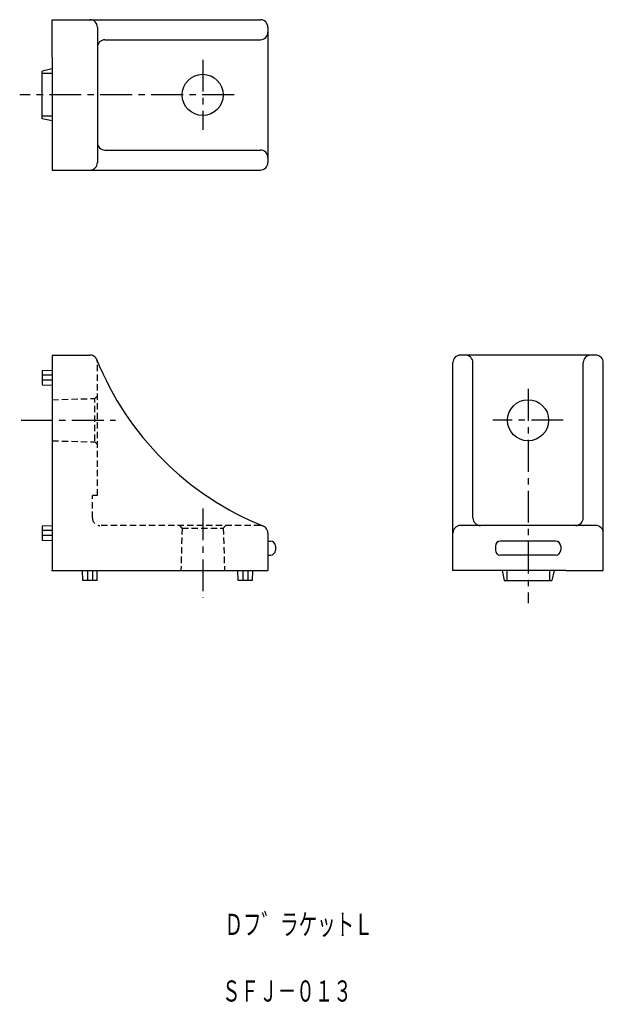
# Model space of a CAD drawing. Extents: x 90 to 207, y 8 to 204.
import ezdxf

# ---------------------------------------------------------------- set-up
doc = ezdxf.new("R2010")
doc.units = 0
doc.header["$PDSIZE"] = -1
doc.linetypes.add('CENTER', pattern=[10.16, 6.35, -1.27, 1.27, -1.27])
doc.linetypes.add('HIDDEN', pattern=[1.905, 1.27, -0.635])
doc.layers.get('0').update_dxf_attribs({"linetype": 'CONTINUOUS'})
doc.styles.get("Standard").update_dxf_attribs({"font": 'txt', "bigfont": 'bigfont'})

# ---------------------------------------------------------------- blocks, each defined once
blk = doc.blocks.new('NOTE0')
at = {"color": 7, "width": 0.7}
blk.add_text('Ｄフ゛ラケットＬ', height=4.8, dxfattribs=at).set_placement((0, 1.72))
blk = doc.blocks.new('NOTE1')
at = {"color": 7, "width": 0.7}
blk.add_text('ＳＦＪ－０１３', height=4.8, dxfattribs=at).set_placement((0, 1.72))

msp = doc.modelspace()

# ---------------------------------------------------------------- linework, layer by layer
at = {"color": 179, "linetype": 'CONTINUOUS'}
for p, q in [((96.8, 196.46), (96.8, 203.96)), ((96.8, 203.96), (138.3, 203.96)), ((105.8, 202.46), (105.8, 175.46)), ((139.8, 202.46), (139.8, 175.46)), ((107.3, 199.96), (138.3, 199.96)), ((96.8, 196.46), (96.8, 173.96)), ((96.8, 194.14), (94.8, 193.71)), ((94.8, 184.21), (94.8, 193.71)), ((96.8, 193.21), (94.8, 193.21)), ((96.8, 184.71), (94.8, 184.71)), ((96.8, 183.78), (94.8, 184.21)), ((107.3, 177.96), (138.3, 177.96)), ((96.8, 173.96), (138.3, 173.96)), ((96.8, 137.05), (104.3, 137.05)), ((96.8, 137.05), (96.8, 94.05)), ((176.7, 94.05), (176.7, 135.55)), ((205.2, 137.05), (178.2, 137.05)), ((180.7, 104.55), (180.7, 135.55)), ((202.7, 104.55), (202.7, 135.55)), ((206.7, 94.05), (206.7, 135.55)), ((94.8, 133.97), (96.8, 134.03)), ((94.8, 133.95), (94.8, 131.16)), ((96.8, 133.05), (94.8, 133.05)), ((96.8, 132.05), (94.8, 132.05)), ((94.8, 131.13), (96.8, 131.08)), ((94.8, 102.97), (96.8, 103.03)), ((94.8, 102.97), (94.8, 100.13)), ((205.2, 103.05), (178.2, 103.05)), ((96.8, 102.05), (94.8, 102.05)), ((96.8, 101.05), (94.8, 101.05)), ((139.8, 101.55), (139.8, 94.05)), ((94.8, 100.13), (96.8, 100.08)), ((139.8, 99.95), (140.3, 99.95)), ((141.3, 98.95), (141.3, 98.15)), ((185.2, 98.95), (185.2, 98.15)), ((197.2, 99.95), (186.2, 99.95)), ((198.2, 98.95), (198.2, 98.15)), ((139.8, 97.15), (140.3, 97.15)), ((197.2, 97.15), (186.2, 97.15)), ((96.8, 94.05), (139.8, 94.05)), ((102.88, 92.05), (102.82, 94.05)), ((103.8, 94.05), (103.8, 92.05)), ((104.8, 94.05), (104.8, 92.05)), ((105.72, 92.05), (105.77, 94.05)), ((133.88, 92.05), (133.82, 94.05)), ((134.8, 94.05), (134.8, 92.05)), ((135.8, 94.05), (135.8, 92.05)), ((136.72, 92.05), (136.77, 94.05)), ((199.2, 94.05), (176.7, 94.05)), ((186.52, 94.05), (186.95, 92.05)), ((187.45, 94.05), (187.45, 92.05)), ((195.95, 94.05), (195.95, 92.05)), ((196.89, 94.05), (196.45, 92.05)), ((199.2, 94.05), (206.7, 94.05)), ((105.72, 92.05), (102.88, 92.05)), ((136.69, 92.05), (133.9, 92.05)), ((186.95, 92.05), (196.45, 92.05))]:
    msp.add_line(p, q, dxfattribs=at)
at = {"color": 179, "linetype": 'CENTER'}
for p, q in [((126.8, 195.96), (126.8, 181.96)), ((133.05, 188.96), (90.3, 188.96)), ((191.7, 130.3), (191.7, 87.55)), ((90.56, 124.05), (109.41, 124.05)), ((198.7, 124.05), (184.7, 124.05)), ((126.8, 106.46), (126.8, 88.62))]:
    msp.add_line(p, q, dxfattribs=at)
at = {"color": 179, "linetype": 'HIDDEN'}
for p, q in [((105.8, 109.05), (105.8, 135.55)), ((96.8, 128.15), (105.3, 128.39)), ((105.3, 128.39), (105.8, 128.92)), ((105.3, 119.94), (105.3, 128.17)), ((96.8, 119.95), (105.3, 119.72)), ((105.3, 119.72), (105.8, 119.19)), ((105.8, 109.05), (104.8, 109.05)), ((104.8, 104.55), (104.8, 109.05)), ((138.3, 103.05), (106.3, 103.05)), ((122.68, 102.55), (122.21, 103.05)), ((122.68, 102.55), (122.45, 94.05)), ((122.68, 102.55), (130.91, 102.55)), ((130.91, 102.55), (131.38, 103.05)), ((130.91, 102.55), (131.15, 94.05))]:
    msp.add_line(p, q, dxfattribs=at)
at = {"color": 179, "linetype": 'CONTINUOUS'}
for centre in [(126.8, 188.96), (191.7, 124.05)]:
    msp.add_circle(centre, 4.1, dxfattribs=at)
for centre, radius, start, end in [((104.3, 202.46), 1.5, 0, 90), ((138.3, 202.46), 1.5, 0, 90), ((138.3, 201.46), 1.5, 270, 360), ((107.3, 198.46), 1.5, 90, 180), ((107.3, 179.46), 1.5, 180, 270), ((138.3, 176.46), 1.5, 360, 90), ((104.3, 175.46), 1.5, 270, 0), ((138.3, 175.46), 1.5, 270, 0), ((104.3, 135.55), 1.5, 45, 90), ((161.32, 158.58), 60, 201.8938, 248.1062), ((178.2, 135.55), 1.5, 90, 180), ((179.2, 135.55), 1.5, 0, 90), ((204.2, 135.55), 1.5, 90, 180), ((205.2, 135.55), 1.5, 0, 90), ((182.2, 104.55), 1.5, 180, 270), ((201.2, 104.55), 1.5, 270, 0), ((138.3, 101.55), 1.5, 0, 45), ((178.2, 101.55), 1.5, 90, 180), ((205.2, 101.55), 1.5, 0, 90), ((140.3, 98.95), 1, 0, 90), ((186.2, 98.95), 1, 90, 180), ((197.2, 98.95), 1, 0, 90), ((140.3, 98.15), 1, 270, 0), ((186.2, 98.15), 1, 180, 270), ((197.2, 98.15), 1, 270, 0)]:
    msp.add_arc(centre, radius, start, end, dxfattribs=at)
at = {"color": 179, "linetype": 'HIDDEN'}
for centre, start, end in [((104.3, 135.55), 0, 45), ((106.3, 104.55), 180, 270), ((138.3, 101.55), 45.0001, 90)]:
    msp.add_arc(centre, 1.5, start, end, dxfattribs=at)
at = {"color": 179}
msp.add_point((96.8, 94.05), dxfattribs=at)

# ---------------------------------------------------------------- block references
for name, p in [('NOTE0', (131.14, 19.18)), ('NOTE1', (130.66, 5.89))]:
    msp.add_blockref(name, p)

doc.saveas('drawing.dxf')
